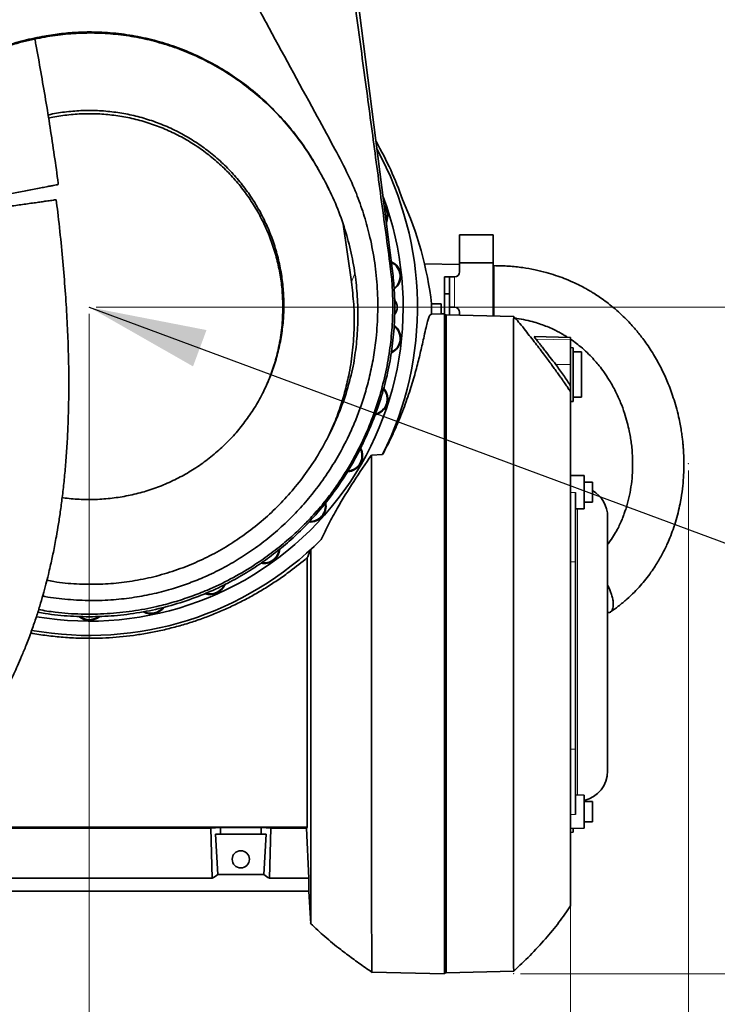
# Model space of a CAD drawing. Header units: millimetres. Extents: x 0 to 11920, y 0 to 8400.
# Tile 18 of 64: x 2508 to 2923, y 5174 to 5759. Entities that reach past the tile are written whole.
import ezdxf

# ---------------------------------------------------------------- set-up
doc = ezdxf.new("R2010")
doc.units = ezdxf.units.MM
doc.header["$LTSCALE"] = 20
doc.header["$PDSIZE"] = -1
doc.styles.add('SLDTEXTSTYLE0', font='TXT', dxfattribs={"width": 0.605})
doc.dimstyles.new('SLDDIMSTYLE0', dxfattribs={"dimtxt": 70, "dimasz": 70, "dimexe": 0, "dimexo": 0.0625, "dimgap": 17.5, "dimtad": 1, "dimdec": 1, "dimrnd": 1e-09, "dimzin": 12, "dimdsep": 46, "dimtxsty": 'SLDTEXTSTYLE0', "dimsah": 1, "dimcen": 0.09, "dimadec": 0, "dimazin": 3, "dimtfac": 1, "dimtofl": 0, "dimtmove": 0, "dimatfit": 3, "dimfxl": 1, "dimfrac": 2, "dimtolj": 1, "dimtzin": 12, "dimarcsym": 0})
doc.dimstyles.new('SLDDIMSTYLE1', dxfattribs={"dimtxt": 0.18, "dimasz": 70, "dimexe": 0, "dimexo": 0.0625, "dimgap": 0, "dimtad": 0, "dimtih": 1, "dimtoh": 1, "dimdec": 0, "dimrnd": 1e-09, "dimzin": 0, "dimdsep": 46, "dimtxsty": 'Standard', "dimsah": 1, "dimcen": 0.09, "dimadec": 0, "dimazin": 0, "dimtfac": 70, "dimtdec": 0, "dimtofl": 0, "dimtmove": 0, "dimatfit": 3, "dimfxl": 1, "dimfrac": 2, "dimtolj": 1, "dimtzin": 0, "dimarcsym": 0})

# ---------------------------------------------------------------- blocks, each defined once
blk = doc.blocks.new('_D_3')
at = {"color": 7, "linetype": 'Continuous', "lineweight": 0}
for p, q in [((2549.54, 5583.88), (2549.54, 4969.36)), ((1337.04, 5416.71), (1337.04, 4969.36)), ((2549.54, 4999.36), (1337.04, 4999.36))]:
    blk.add_line(p, q, dxfattribs=at)
at = {"color": 7, "linetype": 'Continuous', "lineweight": 18}
for points in [[(1337.04, 4999.36), (1407.04, 4989.36), (1407.04, 5009.36)], [(2549.54, 4999.36), (2479.54, 5009.36), (2479.54, 4989.36)]]:
    blk.add_solid(points, dxfattribs=at)
at = {"color": 7, "linetype": 'Continuous', "lineweight": 18, "insert": (1796.25, 5089.6), "char_height": 70, "attachment_point": 1, "style": 'SLDTEXTSTYLE0'}
blk.add_mtext('1212,5', dxfattribs=at)
blk = doc.blocks.new('_D_4')
at = {"color": 7, "linetype": 'Continuous', "lineweight": 0}
for p, q in [((2793.1, 6732.88), (3368.2, 6732.88)), ((3338.2, 5587.88), (3338.2, 6732.88)), ((2553.54, 5587.88), (3368.2, 5587.88))]:
    blk.add_line(p, q, dxfattribs=at)
at = {"color": 7, "linetype": 'Continuous', "lineweight": 18}
for points in [[(3338.2, 6732.88), (3328.2, 6662.88), (3348.2, 6662.88)], [(3338.2, 5587.88), (3348.2, 5657.88), (3328.2, 5657.88)]]:
    blk.add_solid(points, dxfattribs=at)
at = {"color": 7, "linetype": 'Continuous', "lineweight": 18, "insert": (3247.97, 6053.44), "char_height": 70, "attachment_point": 1, "rotation": 90, "style": 'SLDTEXTSTYLE0'}
blk.add_mtext('1145', dxfattribs=at)
blk = doc.blocks.new('_D_9')
at = {"color": 7, "linetype": 'Continuous', "lineweight": 0}
for p, q in [((1117.04, 5284.88), (1117.04, 4839.81)), ((2835.54, 5251.91), (2835.54, 4839.81)), ((2835.54, 4869.81), (1117.04, 4869.81))]:
    blk.add_line(p, q, dxfattribs=at)
at = {"color": 7, "linetype": 'Continuous', "lineweight": 18}
for points in [[(1117.04, 4869.81), (1187.04, 4859.81), (1187.04, 4879.81)], [(2835.54, 4869.81), (2765.54, 4879.81), (2765.54, 4859.81)]]:
    blk.add_solid(points, dxfattribs=at)
at = {"color": 7, "linetype": 'Continuous', "lineweight": 18, "insert": (1829.25, 4960.05), "char_height": 70, "attachment_point": 1, "style": 'SLDTEXTSTYLE0'}
blk.add_mtext('1718,5', dxfattribs=at)
blk = doc.blocks.new('_D_10')
at = {"color": 7, "linetype": 'Continuous', "lineweight": 0}
for p, q in [((2905.54, 5490.91), (2905.54, 4712.82)), ((1118.04, 5283.88), (1118.04, 4712.82)), ((2905.54, 4742.82), (1118.04, 4742.82))]:
    blk.add_line(p, q, dxfattribs=at)
at = {"color": 7, "linetype": 'Continuous', "lineweight": 18}
for centre, start, end in [((1972.18, 4796.53), 153.43495, 206.56505), ((2051.41, 4796.53), 333.43495, 26.56505)]:
    blk.add_arc(centre, 120.11, start, end, dxfattribs=at)
for points in [[(1118.04, 4742.82), (1188.04, 4732.82), (1188.04, 4752.82)], [(2905.54, 4742.82), (2835.54, 4752.82), (2835.54, 4732.82)]]:
    blk.add_solid(points, dxfattribs=at)
at = {"color": 7, "linetype": 'Continuous', "lineweight": 18, "insert": (1864.75, 4833.05), "char_height": 70, "attachment_point": 1, "style": 'SLDTEXTSTYLE0'}
blk.add_mtext('1787,5', dxfattribs=at)
blk = doc.blocks.new('_D_11')
at = {"color": 7, "linetype": 'Continuous', "lineweight": 0}
for p, q in [((3258.88, 7562.88), (3957.47, 7562.88)), ((3927.47, 7562.88), (3927.47, 5191.88)), ((2805.72, 5191.88), (3957.47, 5191.88))]:
    blk.add_line(p, q, dxfattribs=at)
at = {"color": 7, "linetype": 'Continuous', "lineweight": 18}
for points in [[(3927.47, 7562.88), (3917.47, 7492.88), (3937.47, 7492.88)], [(3927.47, 5191.88), (3937.47, 5261.88), (3917.47, 5261.88)]]:
    blk.add_solid(points, dxfattribs=at)
at = {"color": 7, "linetype": 'Continuous', "lineweight": 18, "insert": (3837.23, 6270.44), "char_height": 70, "attachment_point": 1, "rotation": 90, "style": 'SLDTEXTSTYLE0'}
blk.add_mtext('2371', dxfattribs=at)

msp = doc.modelspace()

# ---------------------------------------------------------------- linework, layer by layer
at = {"color": 7, "linetype": 'Continuous', "lineweight": 35}
for p, q in [((2630.87, 6384.06), (2729.58, 5610.87)), ((2520.14, 5748.43), (2520.06, 5747.85)), ((2685.54, 5669.96), (2685.92, 5669.16)), ((2705.27, 5602.97), (2700.29, 5637.25)), ((2789.55, 5630.88), (2769.55, 5630.88)), ((2769.55, 5614.21), (2769.55, 5630.88)), ((2789.55, 5614.21), (2789.55, 5630.88)), ((2730.44, 5613.97), (2729.79, 5613.98)), ((2769.55, 5613.27), (2748.62, 5613.75)), ((2769.55, 5614.21), (2769.55, 5608.88)), ((2789.55, 5614.21), (2769.55, 5614.21)), ((2789.55, 5607.88), (2789.55, 5614.21)), ((2789.89, 5612.61), (2789.55, 5612.63)), ((2763.55, 5605.88), (2760.55, 5605.88)), ((2760.55, 5595.88), (2760.55, 5605.88)), ((2763.55, 5595.88), (2763.55, 5605.88)), ((2766.55, 5605.88), (2763.55, 5605.88)), ((2789.55, 5585.88), (2789.55, 5607.88)), ((2763.55, 5595.88), (2760.55, 5595.88)), ((2760.55, 5583.34), (2760.55, 5595.88)), ((2763.55, 5583.35), (2763.55, 5595.88)), ((2752.89, 5589.88), (2758.54, 5589.88)), ((2758.54, 5589.88), (2758.54, 5583.97)), ((2763.55, 5587.88), (2766.55, 5587.88)), ((2752.86, 5583.83), (2758.54, 5583.97)), ((2758.54, 5583.97), (2760.54, 5584.03)), ((2760.54, 5191.74), (2760.54, 5584.03)), ((2761.54, 5583.41), (2760.54, 5583.34)), ((2801.72, 5582.35), (2761.54, 5583.41)), ((2761.54, 5192.36), (2761.54, 5583.41)), ((2769.55, 5583.2), (2769.55, 5584.88)), ((2789.55, 5585.88), (2789.55, 5582.67)), ((2835.54, 5569.88), (2813.9, 5570.45)), ((2835.54, 5569.88), (2835.54, 5568.48)), ((2835.54, 5568.48), (2835.54, 5553.84)), ((2837.04, 5563.84), (2835.54, 5563.88)), ((2837.04, 5531.92), (2837.04, 5563.84)), ((2842.04, 5561.38), (2837.04, 5561.38)), ((2842.04, 5534.38), (2842.04, 5561.38)), ((2835.54, 5553.84), (2835.54, 5541.09)), ((2837.04, 5534.38), (2842.04, 5534.38)), ((2835.54, 5531.88), (2837.04, 5531.92)), ((2711.78, 5506.43), (2713.31, 5509.63)), ((2717.27, 5500.08), (2723.81, 5500.38)), ((2843.54, 5487.85), (2835.54, 5487.99)), ((2843.54, 5487.85), (2843.54, 5482.16)), ((2848.54, 5483.99), (2843.54, 5483.99)), ((2843.54, 5482.16), (2843.54, 5468.13)), ((2848.54, 5483.99), (2848.54, 5471.99)), ((2838.54, 5477.85), (2838.54, 5436.55)), ((2687.83, 5470.32), (2687.82, 5470.32)), ((2843.54, 5471.99), (2848.54, 5471.99)), ((2838.54, 5468.04), (2843.54, 5468.13)), ((2857.54, 5312.36), (2857.54, 5463.41)), ((2687.34, 5449.9), (2681.07, 5443.72)), ((2679.04, 5279.06), (2679.04, 5439.11)), ((2838.54, 5436.55), (2838.54, 5325.4)), ((2838.54, 5325.4), (2838.54, 5286.6)), ((2843.54, 5298.05), (2838.54, 5298.14)), ((2843.54, 5298.05), (2843.54, 5292.36)), ((2848.54, 5294.19), (2843.54, 5294.19)), ((2843.54, 5292.36), (2843.54, 5278.33)), ((2848.54, 5294.19), (2848.54, 5282.19)), ((2441.79, 5279.06), (2679.04, 5279.06)), ((2467.44, 5278.44), (2621.65, 5278.44)), ((2627.41, 5278.79), (2621.65, 5278.44)), ((2621.65, 5278.44), (2622.55, 5248.59)), ((2627.41, 5278.79), (2651.67, 5278.79)), ((2627.41, 5278.79), (2627.53, 5274.88)), ((2651.56, 5274.88), (2651.67, 5278.79)), ((2651.67, 5278.79), (2657.44, 5278.44)), ((2657.44, 5278.44), (2656.53, 5248.59)), ((2678.64, 5278.44), (2657.44, 5278.44)), ((2679.04, 5279.06), (2678.64, 5278.44)), ((2678.64, 5278.44), (2680.07, 5248.59)), ((2835.54, 5278.19), (2843.54, 5278.33)), ((2837.04, 5275.92), (2837.04, 5278.21)), ((2843.54, 5282.19), (2848.54, 5282.19)), ((2624.43, 5274.88), (2627.53, 5274.88)), ((2625.89, 5250.77), (2624.43, 5274.88)), ((2627.53, 5274.88), (2651.56, 5274.88)), ((2654.65, 5274.88), (2651.56, 5274.88)), ((2653.19, 5250.77), (2654.65, 5274.88)), ((2835.54, 5275.88), (2837.04, 5275.92)), ((2622.55, 5248.59), (2466.53, 5248.59)), ((2653.19, 5250.77), (2625.89, 5250.77)), ((2656.53, 5248.59), (2680.07, 5248.59)), ((2680.07, 5240.88), (2680.07, 5248.59)), ((2680.07, 5240.88), (2430.54, 5240.88)), ((2680.07, 5240.88), (2681.07, 5221.63)), ((2680.89, 5222.1), (2681.06, 5221.95)), ((2716.43, 5193.55), (2717.66, 5192.69)), ((2760.54, 5191.74), (2717.4, 5192.87)), ((2717.4, 5192.87), (2717.4, 5192.87)), ((2760.54, 5192.42), (2761.54, 5192.36)), ((2761.54, 5192.36), (2801.72, 5193.41))]:
    msp.add_line(p, q, dxfattribs=at)
at = {"color": 8, "linetype": 'Continuous', "lineweight": 18}
for p, q in [((2728.17, 5613.99), (2729.58, 5610.87)), ((2707.26, 5607.95), (2705.27, 5602.97)), ((2766.55, 5587.88), (2766.55, 5605.88)), ((2835.54, 5568.48), (2814.93, 5569)), ((2835.54, 5553.84), (2826.7, 5553.9)), ((2838.54, 5477.85), (2835.54, 5477.85)), ((2839.54, 5468.06), (2839.54, 5427.41)), ((2838.54, 5436.55), (2835.54, 5436.57)), ((2839.54, 5427.41), (2839.54, 5298.12)), ((2838.54, 5325.4), (2835.54, 5325.36)), ((2838.54, 5286.6), (2835.54, 5286.59))]:
    msp.add_line(p, q, dxfattribs=at)
at = {"color": 7, "linetype": 'Continuous', "lineweight": 35}
msp.add_circle((2639.54, 5259.88), 5.1, dxfattribs=at)
for centre, radius, start, end in [((2549.54, 5587.88), 196.78, 18.97971, 30.00458), ((2549.54, 5587.88), 195, 333.3386, 28.72031), ((2549.54, 5587.88), 186.5, 260.29756, 20.57249), ((2717.41, 5642.42), 9.5, 335.57821, 38.97249), ((2717.41, 5642.42), 9.14, 339.5064, 35.0443), ((2725.08, 5606.33), 9.5, 307.03954, 65.20783), ((2725.08, 5606.33), 9.13, 308.70825, 63.76197), ((2766.55, 5608.88), 3, 270, 0), ((2726.04, 5587.88), 6.5, 318.53472, 0), ((2726.04, 5587.88), 6.5, 0, 40.49631), ((2549.54, 5587.88), 203.36, 358.85719, 0.5635), ((2766.55, 5584.88), 3, 0, 90), ((2725.08, 5569.43), 9.5, 294.77251, 53.98763), ((2725.08, 5569.43), 9.14, 296.21507, 51.97609), ((2717.41, 5533.34), 9.5, 282.15149, 42.26541), ((2717.41, 5533.34), 9.14, 283.63358, 40.36221), ((2702.4, 5499.63), 9.5, 273.32534, 29.00924), ((2702.4, 5499.63), 9.14, 275.09876, 27.17534), ((2839.54, 5463.41), 18, 0, 60), ((2680.71, 5469.78), 9.5, 265.69364, 11.89234), ((2680.71, 5469.78), 9.14, 267.65594, 10.0603), ((2549.54, 5587.88), 195, 259.89182, 314.96151), ((2653.29, 5445.09), 9.5, 258.30824, 354.48843), ((2653.29, 5445.09), 9.14, 260.57789, 352.90096), ((2621.33, 5426.64), 9.5, 250.22448, 338.54086), ((2621.33, 5426.64), 9.14, 252.68709, 335.90326), ((2586.24, 5415.24), 9.5, 241.89352, 324.25837), ((2586.24, 5415.24), 9.14, 245.17252, 320.74187), ((2549.54, 5411.38), 9.5, 229.73824, 310.84174), ((2549.54, 5411.38), 9.14, 232.68107, 306.22974), ((2839.54, 5312.36), 18, 282.83959, 0)]:
    msp.add_arc(centre, radius, start, end, dxfattribs=at)
for centre, major_axis, ratio, start_param, end_param in [((2549.54, 5566.04), (0, 205.89), 0.994357, 4.828447, 5.142456), ((2587, 5387.88), (-13.29, 146.8), 0.574205, 3.414992, 3.45851), ((2692.09, 5387.88), (13.29, 146.8), 0.574205, 2.824675, 2.868193)]:
    msp.add_ellipse(centre, major_axis=major_axis, ratio=ratio, start_param=start_param, end_param=end_param, dxfattribs=at)
for points, knots in [([(2626.56, 6393.58), (2631.32, 6356.58), (2640.84, 6282.56), (2655.37, 6169.45), (2669.92, 6056.26), (2680.7, 5972.6), (2687.35, 5920.75), (2690.19, 5898.53), (2693.05, 5876.28), (2695.94, 5853.99), (2698.88, 5831.57), (2701.88, 5809.07), (2704.91, 5786.49), (2707.95, 5763.93), (2711, 5741.39), (2713.98, 5719.36), (2716.87, 5697.83), (2719.68, 5676.81), (2722.49, 5655.81), (2725.32, 5634.83), (2727.22, 5620.93), (2728.17, 5613.99)], [0, 0, 0, 0, 0.142457, 0.284915, 0.435653, 0.578314, 0.60687, 0.635446, 0.664008, 0.692539, 0.721057, 0.749952, 0.778853, 0.807771, 0.836697, 0.865612, 0.892494, 0.919393, 0.946284, 0.973147, 1, 1, 1, 1]), ([(2625.89, 5810.41), (2628.23, 5805.93), (2632.91, 5796.98), (2642.68, 5779.29), (2659.35, 5748.12), (2677.56, 5714.82), (2693.62, 5685.31), (2702.16, 5669.33), (2708.22, 5655.93), (2712.6, 5643.47), (2716.25, 5630.41), (2719.04, 5616.24), (2720.75, 5600.91), (2721.14, 5585.28), (2720.26, 5570.96), (2718.49, 5558.14), (2716.28, 5547.22), (2713.49, 5536.81), (2710.34, 5527.29), (2706.8, 5518.29), (2702.44, 5508.7), (2696.97, 5498.46), (2690.19, 5487.72), (2682.93, 5477.85), (2675.18, 5468.72), (2666.93, 5460.26), (2658.02, 5452.29), (2648.58, 5444.98), (2638.75, 5438.43), (2628.68, 5432.67), (2618.73, 5427.87), (2609.02, 5423.93), (2598.94, 5420.52), (2588.05, 5417.63), (2576.17, 5415.37), (2563.6, 5413.93), (2550.34, 5413.44), (2536.7, 5414.17), (2527.15, 5415.16), (2522.27, 5416.23), (2521.84, 5416.32)], [0, 0, 0, 0, 0.028015, 0.056037, 0.112076, 0.224162, 0.266596, 0.298459, 0.324657, 0.348185, 0.371712, 0.399891, 0.428261, 0.457245, 0.486441, 0.507652, 0.528863, 0.548006, 0.567149, 0.584219, 0.601288, 0.625137, 0.648064, 0.670991, 0.692322, 0.713652, 0.735638, 0.757625, 0.778848, 0.800071, 0.820853, 0.839016, 0.857179, 0.878783, 0.900387, 0.923031, 0.947709, 0.972658, 0.997607, 1, 1, 1, 1]), ([(2520.06, 5747.85), (2520.53, 5747.94), (2525.11, 5748.86), (2533.88, 5750.16), (2546.42, 5750.98), (2558.98, 5750.76), (2571.45, 5749.51), (2583.74, 5747.2), (2595.8, 5743.9), (2607.54, 5739.64), (2618.94, 5734.42), (2629.94, 5728.23), (2640.47, 5721.14), (2650.39, 5713.24), (2659.97, 5704.27), (2669.07, 5694.19), (2677.54, 5683.01), (2682.93, 5674.49), (2685.57, 5669.79), (2685.92, 5669.16)], [0, 0, 0, 0, 0.007338, 0.070615, 0.134121, 0.197631, 0.260911, 0.324129, 0.387564, 0.451007, 0.514236, 0.578834, 0.643642, 0.70846, 0.773072, 0.844937, 0.916936, 0.988808, 1, 1, 1, 1]), ([(2685.54, 5669.96), (2685.38, 5670.25), (2683.01, 5674.5), (2678.03, 5682.52), (2669.87, 5693.5), (2660.82, 5703.78), (2650.92, 5713.26), (2640.2, 5721.85), (2628.73, 5729.5), (2616.61, 5736.13), (2604.14, 5741.58), (2591.39, 5745.81), (2578.49, 5748.88), (2565.35, 5750.84), (2553.11, 5751.57), (2541.86, 5751.34), (2531.67, 5750.43), (2524.44, 5749.29), (2520.62, 5748.52), (2520.14, 5748.43)], [0, 0, 0, 0, 0.005114, 0.075271, 0.145672, 0.216062, 0.286204, 0.356501, 0.427071, 0.497627, 0.567903, 0.635093, 0.702546, 0.769991, 0.837168, 0.888972, 0.940838, 0.992642, 1, 1, 1, 1]), ([(2520.14, 5748.43), (2520.04, 5748.41), (2515.82, 5747.63), (2507.53, 5745.71), (2495.52, 5741.86), (2483.87, 5737.03), (2472.68, 5731.27), (2462.03, 5724.59), (2451.97, 5717.07), (2442.54, 5708.78), (2433.75, 5699.71), (2425.67, 5689.87), (2418.35, 5679.34), (2411.89, 5668.28), (2406.1, 5656.3), (2401.16, 5643.41), (2397.22, 5629.67), (2395.23, 5619.61), (2394.46, 5614.19), (2394.35, 5613.47)], [0, 0, 0, 0, 0.00158, 0.064973, 0.128598, 0.192228, 0.255628, 0.318948, 0.382484, 0.446029, 0.509362, 0.574356, 0.639561, 0.704775, 0.769783, 0.842739, 0.915833, 0.988795, 1, 1, 1, 1]), ([(2411.61, 5667.31), (2413.82, 5671.25), (2418.28, 5679.2), (2426.34, 5690.5), (2435.45, 5701.28), (2445.36, 5711.04), (2455.85, 5719.7), (2466.86, 5727.31), (2478.66, 5734.01), (2491.3, 5739.76), (2502.39, 5743.62), (2511.6, 5746.1), (2516.75, 5747.23), (2519.58, 5747.76), (2520.06, 5747.85)], [0, 0, 0, 0, 0.0975558, 0.1968559, 0.2985059, 0.4009989, 0.4952648, 0.5902396, 0.6875078, 0.7855902, 0.8871325, 0.9383354, 0.9896599, 1, 1, 1, 1]), ([(2531.07, 5660.83), (2531.05, 5661.06), (2530.42, 5666.82), (2528.72, 5678.09), (2526.28, 5694.66), (2523.59, 5711.18), (2520.75, 5727.63), (2518.62, 5739.64), (2517.38, 5746.18), (2517.17, 5747.26)], [0, 0, 0, 0, 0.008179, 0.200897, 0.392992, 0.584204, 0.774231, 0.962777, 1, 1, 1, 1]), ([(2533.41, 5474.84), (2533.98, 5474.74), (2537.72, 5474.09), (2544.77, 5473.65), (2554.54, 5473.6), (2564.28, 5474.46), (2573.88, 5476.11), (2583.26, 5478.54), (2592.49, 5481.77), (2601.41, 5485.78), (2609.93, 5490.52), (2617.98, 5495.92), (2625.62, 5502.03), (2632.71, 5508.76), (2639.18, 5516.06), (2645, 5523.83), (2650.2, 5532.15), (2654.66, 5540.85), (2658.37, 5549.89), (2661.28, 5559.16), (2663.43, 5568.75), (2664.76, 5578.46), (2665.25, 5588.21), (2664.93, 5597.9), (2663.78, 5607.63), (2661.82, 5617.22), (2659.06, 5626.57), (2655.56, 5635.61), (2651.26, 5644.4), (2646.23, 5652.79), (2640.54, 5660.7), (2634.25, 5668.07), (2627.3, 5674.94), (2619.78, 5681.19), (2611.79, 5686.77), (2603.42, 5691.64), (2594.58, 5695.83), (2585.42, 5699.25), (2576.03, 5701.87), (2566.51, 5703.7), (2556.78, 5704.72), (2546.99, 5704.94), (2537.27, 5704.25), (2529.95, 5703.3), (2525.93, 5702.31), (2525.03, 5702.09)], [0, 0, 0, 0, 0.004315, 0.028179, 0.052318, 0.076855, 0.100722, 0.12459, 0.14873, 0.173267, 0.197151, 0.221036, 0.245193, 0.269745, 0.293553, 0.317528, 0.34176, 0.366343, 0.390083, 0.41425, 0.438418, 0.463025, 0.486926, 0.510828, 0.535008, 0.559584, 0.583462, 0.607339, 0.631495, 0.656047, 0.679913, 0.703779, 0.727921, 0.75246, 0.776328, 0.800196, 0.824337, 0.848875, 0.872757, 0.89664, 0.920795, 0.945346, 0.969255, 0.993164, 1, 1, 1, 1]), ([(2664.54, 5587.88), (2664.47, 5591.08), (2664.31, 5597.49), (2663.05, 5607.07), (2661.04, 5616.62), (2658.21, 5625.94), (2654.61, 5634.96), (2650.29, 5643.6), (2645.21, 5651.94), (2639.45, 5659.8), (2633.08, 5667.12), (2626.15, 5673.83), (2618.6, 5680.01), (2610.58, 5685.5), (2602.14, 5690.29), (2593.39, 5694.34), (2584.24, 5697.67), (2574.85, 5700.19), (2565.31, 5701.92), (2555.72, 5702.85), (2545.98, 5702.98), (2536.3, 5702.2), (2529.38, 5701.26), (2525.81, 5700.36), (2525.33, 5700.24)], [0, 0, 0, 0, 0.046737, 0.093804, 0.141203, 0.189407, 0.236142, 0.283211, 0.330657, 0.378882, 0.425568, 0.472587, 0.519944, 0.568105, 0.614756, 0.661732, 0.709047, 0.757168, 0.803807, 0.850768, 0.898065, 0.946169, 0.992821, 1, 1, 1, 1]), ([(2706.37, 5552.91), (2707.05, 5557.25), (2708.43, 5565.92), (2709.22, 5579.17), (2709.04, 5592.53), (2707.77, 5606.25), (2705.33, 5620.13), (2701.62, 5634.19), (2696.65, 5648.01), (2691.2, 5659.99), (2687.15, 5667.12), (2685.54, 5669.96)], [0, 0, 0, 0, 0.1081881, 0.2163779, 0.3271641, 0.4379513, 0.5566011, 0.6752506, 0.7973322, 0.9194117, 1, 1, 1, 1]), ([(2685.92, 5669.16), (2686.3, 5668.52), (2688.52, 5664.73), (2690.46, 5660.79), (2692.06, 5657.5)], [0, 0, 0, 0, 0.1678837, 1, 1, 1, 1]), ([(2531.07, 5660.83), (2531.03, 5660.82), (2530.95, 5660.8), (2529.88, 5660.59), (2528.11, 5660.25), (2525.6, 5659.76), (2522.5, 5659.16), (2518.85, 5658.45), (2514.92, 5657.69), (2510.72, 5656.87), (2506.57, 5656.06), (2502.44, 5655.26), (2498.58, 5654.51), (2494.95, 5653.8), (2491.68, 5653.17), (2488.76, 5652.6), (2486.28, 5652.12), (2484.28, 5651.73), (2482.84, 5651.45), (2482.01, 5651.29), (2481.99, 5651.29), (2481.98, 5651.28)], [0, 0, 0, 0, 0.054199, 0.111591, 0.170632, 0.228295, 0.287741, 0.34357, 0.401218, 0.453879, 0.508263, 0.557877, 0.609027, 0.657067, 0.706467, 0.755084, 0.804983, 0.856067, 0.908465, 0.962879, 1, 1, 1, 1]), ([(2351.19, 5222.08), (2352.01, 5222.16), (2354.11, 5222.39), (2357.31, 5223.02), (2360.61, 5223.81), (2363.5, 5224.64), (2367.03, 5225.79), (2371.23, 5227.37), (2376.53, 5229.68), (2382.36, 5232.57), (2388.54, 5236.01), (2394.15, 5239.45), (2398.91, 5242.57), (2402.67, 5245.18), (2405.82, 5247.44), (2408.58, 5249.49), (2411.4, 5251.65), (2414.7, 5254.25), (2418.29, 5257.18), (2422.13, 5260.43), (2426.13, 5263.95), (2430.37, 5267.82), (2434.68, 5271.91), (2438.93, 5276.1), (2443.84, 5281.13), (2449.35, 5287.05), (2455.4, 5293.91), (2461.78, 5301.55), (2468.51, 5310.12), (2475.64, 5319.89), (2482.63, 5330.22), (2488.05, 5338.93), (2491.93, 5345.56), (2494.22, 5349.61), (2496.22, 5353.27), (2497.88, 5356.38), (2499.22, 5358.95), (2500.36, 5361.2), (2501.55, 5363.58), (2503.01, 5366.57), (2504.83, 5370.4), (2506.98, 5375.11), (2509.42, 5380.74), (2512.18, 5387.5), (2515.03, 5395), (2517.73, 5402.78), (2520.05, 5410.1), (2522.04, 5416.89), (2523.72, 5423.13), (2525.13, 5428.71), (2526.29, 5433.64), (2527.27, 5438.08), (2528.18, 5442.41), (2529.07, 5446.94), (2530.11, 5452.54), (2531.26, 5459.33), (2532.47, 5467.45), (2533.62, 5476.24), (2534.67, 5485.71), (2535.59, 5495.92), (2536.36, 5506.95), (2536.95, 5518.9), (2537.31, 5531.77), (2537.39, 5545.55), (2537.16, 5560.18), (2536.58, 5575.62), (2535.66, 5591.82), (2534.39, 5608.76), (2532.75, 5626.39), (2531.23, 5640.79), (2530.16, 5649.32), (2529.85, 5651.76)], [0, 0, 0, 0, 0.007112, 0.018275, 0.027849, 0.036271, 0.044532, 0.060325, 0.076279, 0.096605, 0.118145, 0.138779, 0.153581, 0.166906, 0.177651, 0.186095, 0.195635, 0.20712, 0.220579, 0.233289, 0.24739, 0.262702, 0.277993, 0.293014, 0.307749, 0.33029, 0.352036, 0.372949, 0.399646, 0.42601, 0.452526, 0.479104, 0.489171, 0.498614, 0.506728, 0.513539, 0.519066, 0.523329, 0.527895, 0.534136, 0.542025, 0.551527, 0.562602, 0.575197, 0.590338, 0.604362, 0.617152, 0.628766, 0.639252, 0.648647, 0.656534, 0.663498, 0.670299, 0.677563, 0.685286, 0.697053, 0.70976, 0.723422, 0.738056, 0.753685, 0.770578, 0.788914, 0.808703, 0.829954, 0.852669, 0.876859, 0.902536, 0.929679, 0.958219, 0.988031, 1, 1, 1, 1]), ([(2529.8, 5651.76), (2529.8, 5651.76), (2529.83, 5651.76), (2528.99, 5651.64), (2527.56, 5651.44), (2525.79, 5651.19), (2524.51, 5651.01), (2523.87, 5650.92)], [0, 0, 0, 0, 0.156491, 0.403466, 0.657709, 0.827622, 1, 1, 1, 1]), ([(2523.87, 5650.92), (2522.94, 5650.79), (2521.07, 5650.52), (2517.65, 5650.04), (2513.86, 5649.51), (2509.87, 5648.94), (2505.74, 5648.36), (2501.72, 5647.79), (2497.8, 5647.24), (2494.14, 5646.72), (2490.75, 5646.24), (2487.73, 5645.82), (2485.12, 5645.45), (2483, 5645.15), (2481.47, 5644.93), (2480.57, 5644.8), (2480.53, 5644.8), (2480.51, 5644.8)], [0, 0, 0, 0, 0.067772, 0.137448, 0.205245, 0.275162, 0.340368, 0.407572, 0.471066, 0.53638, 0.600368, 0.666083, 0.732529, 0.800713, 0.870783, 0.942698, 1, 1, 1, 1]), ([(2728.17, 5613.99), (2728.45, 5611.73), (2729.16, 5606.06), (2729.78, 5596.88), (2729.96, 5585.3), (2729.33, 5572.47), (2727.57, 5558.28), (2724.68, 5544.02), (2720.59, 5529.71), (2715.32, 5515.63), (2709.68, 5503.63), (2704.17, 5493.68), (2699.17, 5485.63), (2693.75, 5477.8), (2689.81, 5472.82), (2687.83, 5470.32)], [0, 0, 0, 0, 0.044639, 0.112074, 0.179509, 0.270992, 0.362986, 0.458848, 0.555299, 0.653608, 0.752562, 0.814177, 0.875793, 0.937733, 1, 1, 1, 1]), ([(2729.58, 5610.87), (2730, 5607.05), (2730.83, 5599.41), (2731.18, 5586.97), (2730.67, 5573.63), (2728.99, 5559.46), (2726.21, 5545.47), (2722.34, 5531.74), (2717.41, 5518.39), (2711.48, 5505.49), (2704.56, 5493.14), (2696.75, 5481.32), (2690.8, 5473.99), (2687.83, 5470.32)], [0, 0, 0, 0, 0.076424, 0.152852, 0.247388, 0.341917, 0.436428, 0.530915, 0.625369, 0.719096, 0.81278, 0.906416, 1, 1, 1, 1]), ([(2789.89, 5610.27), (2789.89, 5610.6), (2789.89, 5611.43), (2789.89, 5612.24), (2789.89, 5612.67), (2789.89, 5612.58), (2789.89, 5612.56)], [0, 0, 0, 0, 0.231094, 0.577949, 0.926187, 1, 1, 1, 1]), ([(2859.31, 5406.94), (2860.86, 5408.01), (2864.28, 5410.39), (2868.96, 5414.34), (2873.35, 5418.5), (2877.04, 5422.46), (2880.33, 5426.39), (2883.18, 5430.18), (2885.67, 5433.85), (2887.73, 5437.17), (2889.57, 5440.41), (2891.26, 5443.63), (2892.94, 5447.16), (2894.69, 5451.21), (2896.55, 5456.11), (2898.29, 5461.54), (2899.75, 5467.1), (2901.04, 5473.23), (2902.04, 5479.74), (2902.66, 5486.49), (2902.9, 5492.44), (2902.87, 5497.58), (2902.71, 5501.42), (2902.52, 5504.17), (2902.35, 5506.22), (2902.12, 5508.51), (2901.79, 5511.31), (2901.3, 5514.66), (2900.62, 5518.55), (2899.63, 5523.32), (2898.3, 5528.59), (2896.67, 5534.01), (2894.96, 5538.89), (2893.24, 5543.26), (2891.46, 5547.34), (2889.62, 5551.2), (2887.6, 5555.06), (2885.37, 5558.97), (2882.9, 5562.93), (2880.34, 5566.69), (2877.88, 5570.02), (2875.61, 5572.89), (2873.32, 5575.62), (2870.74, 5578.49), (2867.6, 5581.72), (2863.95, 5585.17), (2860.04, 5588.52), (2856.2, 5591.5), (2852.65, 5594.02), (2849.67, 5595.96), (2846.99, 5597.58), (2844.28, 5599.14), (2840.85, 5600.96), (2836.59, 5603), (2831.79, 5605.02), (2826.49, 5606.93), (2820.75, 5608.68), (2814.21, 5610.25), (2806.83, 5611.53), (2798.62, 5612.43), (2792.87, 5612.55), (2789.89, 5612.61)], [0, 0, 0, 0, 0.018049, 0.039989, 0.060108, 0.078413, 0.094886, 0.112862, 0.127961, 0.141683, 0.154585, 0.168043, 0.181151, 0.197239, 0.216787, 0.239585, 0.261383, 0.281999, 0.31111, 0.337255, 0.360342, 0.380309, 0.397113, 0.405149, 0.412371, 0.421109, 0.432047, 0.445185, 0.460515, 0.478025, 0.501714, 0.523434, 0.543185, 0.560977, 0.576946, 0.593567, 0.60908, 0.625735, 0.643494, 0.660474, 0.675351, 0.688161, 0.699693, 0.713148, 0.728849, 0.746751, 0.764949, 0.781225, 0.795616, 0.808158, 0.816159, 0.826118, 0.838602, 0.853608, 0.871136, 0.887682, 0.906029, 0.926304, 0.948735, 0.973426, 1, 1, 1, 1]), ([(2789.89, 5582.66), (2789.89, 5582.82), (2789.89, 5583.19), (2789.89, 5584.42), (2789.89, 5586.2), (2789.89, 5588.45), (2789.89, 5591.03), (2789.89, 5593.87), (2789.89, 5596.84), (2789.89, 5599.83), (2789.89, 5602.73), (2789.89, 5605.41), (2789.89, 5608.09), (2789.89, 5609.48), (2789.89, 5610.27)], [0, 0, 0, 0, 0.059349, 0.142121, 0.22522, 0.308258, 0.391088, 0.474298, 0.557038, 0.640222, 0.723148, 0.806107, 0.889273, 1, 1, 1, 1]), ([(2705.27, 5602.97), (2705.8, 5598.53), (2706.87, 5589.64), (2707.08, 5576.07), (2706.2, 5562.38), (2704.29, 5549.8), (2701.69, 5538.47), (2698.61, 5528.24), (2695.23, 5519.02), (2692.55, 5513.31), (2691.44, 5510.93)], [0, 0, 0, 0, 0.141783, 0.2845504, 0.4304255, 0.5773761, 0.688312, 0.7997209, 0.9164554, 1, 1, 1, 1]), ([(2653.47, 5538.83), (2654.46, 5540.94), (2656.81, 5545.99), (2659.68, 5554.39), (2662.32, 5564.58), (2664.17, 5575.79), (2664.42, 5583.84), (2664.54, 5587.88)], [0, 0, 0, 0, 0.138158, 0.329493, 0.524088, 0.760737, 1, 1, 1, 1]), ([(2752.86, 5583.83), (2752.62, 5583.73), (2752.13, 5583.52), (2751.37, 5581.97), (2750.56, 5579.49), (2749.63, 5575.83), (2748.62, 5571.31), (2747.53, 5566.39), (2746.49, 5561.84), (2745.41, 5557.34), (2744.24, 5552.73), (2742.92, 5547.87), (2741.43, 5542.79), (2739.75, 5537.46), (2737.84, 5531.87), (2735.67, 5526), (2733.2, 5519.89), (2730.42, 5513.55), (2727.33, 5507.04), (2724.99, 5502.6), (2723.81, 5500.38)], [0, 0, 0, 0, 0.072613, 0.145589, 0.219698, 0.294195, 0.377575, 0.440861, 0.494072, 0.540988, 0.588013, 0.633854, 0.678838, 0.72393, 0.769164, 0.814518, 0.860621, 0.906916, 0.953356, 1, 1, 1, 1]), ([(2801.72, 5193.44), (2801.71, 5193.48), (2801.71, 5193.56), (2801.7, 5194.52), (2801.69, 5196.35), (2801.67, 5199.38), (2801.66, 5203.07), (2801.66, 5207.14), (2801.65, 5212.27), (2801.63, 5218.67), (2801.63, 5226.04), (2801.62, 5233.65), (2801.61, 5241.19), (2801.6, 5249.81), (2801.6, 5259.6), (2801.59, 5270.29), (2801.58, 5281.1), (2801.58, 5291.6), (2801.58, 5301.49), (2801.57, 5311.36), (2801.57, 5321.48), (2801.57, 5332.64), (2801.57, 5344.03), (2801.56, 5354.8), (2801.56, 5365.31), (2801.56, 5375.5), (2801.56, 5386.21), (2801.56, 5396.97), (2801.56, 5407.91), (2801.57, 5418.98), (2801.57, 5429.43), (2801.57, 5439.88), (2801.57, 5450.29), (2801.57, 5461.3), (2801.58, 5472.07), (2801.58, 5481.83), (2801.58, 5492.2), (2801.59, 5503.06), (2801.59, 5514.01), (2801.6, 5523.6), (2801.61, 5531.87), (2801.61, 5539.44), (2801.62, 5546.31), (2801.63, 5552.57), (2801.64, 5558.19), (2801.64, 5563.2), (2801.65, 5567.55), (2801.66, 5571.79), (2801.67, 5575.68), (2801.68, 5578.81), (2801.7, 5580.93), (2801.71, 5582.03), (2801.71, 5582.45), (2801.72, 5582.35), (2801.72, 5582.34)], [0, 0, 0, 0, 0.017423, 0.032729, 0.057168, 0.081753, 0.101339, 0.121, 0.140112, 0.164551, 0.189136, 0.208722, 0.228383, 0.247495, 0.270925, 0.294482, 0.315082, 0.335768, 0.354877, 0.369982, 0.389128, 0.408343, 0.427617, 0.446962, 0.462268, 0.479728, 0.497189, 0.514863, 0.532538, 0.551066, 0.569657, 0.584762, 0.603908, 0.623123, 0.642397, 0.661742, 0.677048, 0.701487, 0.726072, 0.745658, 0.765318, 0.78443, 0.802868, 0.821201, 0.839595, 0.857184, 0.874827, 0.891821, 0.915251, 0.938808, 0.959408, 0.980095, 0.999203, 1, 1, 1, 1]), ([(2835.54, 5537.57), (2835.09, 5538.25), (2834.17, 5539.61), (2832.66, 5541.83), (2831.06, 5544.14), (2829.38, 5546.55), (2827.62, 5549.04), (2825.76, 5551.63), (2823.8, 5554.32), (2821.62, 5557.27), (2819.22, 5560.48), (2816.59, 5563.95), (2813.81, 5567.57), (2810.87, 5571.35), (2807.77, 5575.28), (2804.7, 5579.17), (2802.7, 5581.23), (2801.74, 5582.23)], [0, 0, 0, 0, 0.030424, 0.060864, 0.092702, 0.127228, 0.165541, 0.208528, 0.256904, 0.31126, 0.381369, 0.460695, 0.549968, 0.64997, 0.761584, 0.885385, 1, 1, 1, 1]), ([(2802.52, 5581.39), (2802.83, 5581.35), (2805.04, 5581.12), (2808.84, 5580.34), (2813.69, 5579.14), (2817.88, 5577.8), (2821.67, 5576.36), (2825.05, 5574.89), (2827.96, 5573.44), (2830.21, 5572.22), (2832, 5571.16), (2833.2, 5570.44), (2833.83, 5570.02), (2833.97, 5569.92)], [0, 0, 0, 0, 0.025635, 0.184668, 0.326193, 0.453122, 0.566733, 0.685605, 0.785187, 0.865064, 0.925227, 0.983653, 1, 1, 1, 1]), ([(2813.9, 5570.4), (2813.9, 5570.39), (2813.9, 5570.36), (2814.33, 5569.79), (2814.78, 5569.2), (2814.93, 5569)], [0, 0, 0, 0, 0.3260236, 0.7777031, 1, 1, 1, 1]), ([(2814.93, 5569), (2815.22, 5568.62), (2815.82, 5567.85), (2817.15, 5566.16), (2818.72, 5564.17), (2820.79, 5561.54), (2823.46, 5558.13), (2825.61, 5555.32), (2826.7, 5553.9)], [0, 0, 0, 0, 0.138334, 0.281421, 0.419522, 0.560532, 0.77659, 1, 1, 1, 1]), ([(2835.54, 5568.87), (2835.85, 5568.66), (2837.34, 5567.68), (2839.99, 5565.65), (2843.59, 5562.65), (2847.03, 5559.34), (2850.03, 5556.1), (2852.75, 5552.85), (2855.58, 5549.11), (2858.91, 5544.07), (2862.3, 5537.98), (2865.28, 5531.42), (2867.54, 5525.25), (2869.2, 5519.64), (2870.32, 5514.89), (2871.08, 5510.84), (2871.64, 5507.15), (2872.08, 5503.12), (2872.39, 5498.47), (2872.46, 5492.76), (2872.13, 5486.35), (2871.25, 5479.6), (2870.11, 5474.16), (2868.99, 5470.03), (2868.1, 5467.19), (2867.23, 5464.73), (2866.3, 5462.34), (2865.16, 5459.69), (2863.65, 5456.54), (2861.65, 5452.9), (2859.62, 5449.61), (2858.08, 5447.6), (2857.54, 5446.89)], [0, 0, 0, 0, 0.006869, 0.032852, 0.063449, 0.097558, 0.127867, 0.152989, 0.185201, 0.226339, 0.282127, 0.336847, 0.386165, 0.429864, 0.469393, 0.497617, 0.524285, 0.555106, 0.590997, 0.631836, 0.686924, 0.739004, 0.787958, 0.813389, 0.835604, 0.854685, 0.871707, 0.892602, 0.918158, 0.948097, 0.981864, 1, 1, 1, 1]), ([(2524.34, 5425.66), (2525.72, 5425.39), (2531.54, 5424.23), (2542.1, 5423.36), (2555.51, 5423.14), (2568.7, 5424.14), (2581.48, 5426.18), (2594.19, 5429.32), (2606.47, 5433.49), (2618.29, 5438.63), (2629.52, 5444.64), (2640.35, 5451.61), (2650.58, 5459.45), (2660.2, 5468.13), (2669.09, 5477.55), (2677.29, 5487.75), (2684.91, 5498.96), (2691.84, 5511.21), (2697.88, 5524.52), (2702.89, 5538.43), (2705.2, 5548.07), (2706.36, 5552.91)], [0, 0, 0, 0, 0.017174, 0.072395, 0.128728, 0.180473, 0.233172, 0.285872, 0.339561, 0.390586, 0.442495, 0.494404, 0.547213, 0.599359, 0.652365, 0.705373, 0.759251, 0.818304, 0.877801, 0.93867, 1, 1, 1, 1]), ([(2826.7, 5553.9), (2828.25, 5551.81), (2831.35, 5547.64), (2834.15, 5543.27), (2835.54, 5541.09)], [0, 0, 0, 0, 0.499478, 1, 1, 1, 1]), ([(2835.54, 5232.45), (2835.54, 5232.42), (2835.54, 5232.27), (2835.54, 5233.16), (2835.54, 5235.13), (2835.54, 5238.24), (2835.54, 5242.37), (2835.54, 5247.59), (2835.54, 5253.81), (2835.54, 5260.94), (2835.54, 5268.93), (2835.54, 5277.88), (2835.54, 5287.59), (2835.54, 5297.95), (2835.54, 5308.91), (2835.54, 5320.56), (2835.54, 5332.68), (2835.54, 5345.1), (2835.54, 5357.79), (2835.54, 5370.85), (2835.54, 5384), (2835.54, 5397.08), (2835.54, 5410.06), (2835.54, 5423.04), (2835.54, 5435.74), (2835.54, 5448.01), (2835.54, 5459.84), (2835.54, 5471.29), (2835.54, 5482.11), (2835.54, 5492.18), (2835.54, 5501.5), (2835.54, 5510.12), (2835.54, 5517.83), (2835.54, 5524.57), (2835.54, 5530.35), (2835.54, 5535.16), (2835.54, 5538.79), (2835.54, 5540.37), (2835.54, 5541.09)], [0, 0, 0, 0, 0.009243, 0.0379533, 0.0668743, 0.0947799, 0.1228791, 0.1515895, 0.1805115, 0.2084145, 0.2365113, 0.2652189, 0.2941373, 0.3220409, 0.350138, 0.378846, 0.4077653, 0.4356774, 0.4637838, 0.4925016, 0.5214306, 0.5493271, 0.5774167, 0.6061168, 0.6350277, 0.6629457, 0.6910581, 0.7197824, 0.7487185, 0.7766136, 0.8047019, 0.8334006, 0.8623098, 0.8902255, 0.9183354, 0.947057, 0.9759905, 1, 1, 1, 1]), ([(2711.76, 5506.44), (2711.65, 5506.2), (2709.53, 5501.37), (2704.42, 5492.33), (2696.21, 5479.51), (2686.73, 5467.36), (2677, 5456.83), (2667.31, 5447.84), (2657.9, 5440.23), (2647.92, 5433.2), (2637.36, 5426.79), (2625.58, 5420.72), (2612.53, 5415.2), (2598.18, 5410.51), (2583.33, 5407), (2568.3, 5404.79), (2553.21, 5403.83), (2538.22, 5404.22), (2526.75, 5405.21), (2520.38, 5406.49), (2518.96, 5406.77)], [0, 0, 0, 0, 0.003319, 0.068209, 0.133555, 0.199612, 0.266641, 0.318127, 0.369842, 0.422411, 0.475227, 0.528682, 0.592763, 0.657298, 0.722534, 0.788736, 0.852413, 0.916537, 0.981353, 1, 1, 1, 1]), ([(2687.34, 5449.9), (2688.83, 5453.02), (2691.82, 5459.25), (2698.17, 5470.83), (2706.49, 5484.57), (2713.67, 5494.91), (2717.27, 5500.08)], [0, 0, 0, 0, 0.177108, 0.354535, 0.676814, 1, 1, 1, 1]), ([(2717.27, 5500.08), (2717.27, 5496.26), (2717.26, 5488.56), (2717.26, 5476.32), (2717.26, 5463.55), (2717.25, 5450.31), (2717.25, 5436.99), (2717.25, 5424.95), (2717.25, 5414.3), (2717.25, 5404.79), (2717.25, 5395.2), (2717.25, 5384.06), (2717.25, 5372.33), (2717.25, 5360.08), (2717.25, 5347.86), (2717.25, 5334.82), (2717.25, 5321.18), (2717.26, 5308.82), (2717.26, 5297.72), (2717.26, 5288.29), (2717.27, 5279.67), (2717.27, 5271.81), (2717.28, 5263.02), (2717.28, 5254.21), (2717.29, 5245.52), (2717.3, 5237.31), (2717.3, 5229.11), (2717.31, 5221.4), (2717.32, 5214.22), (2717.33, 5207.73), (2717.35, 5202.78), (2717.36, 5199.36), (2717.36, 5196.63), (2717.38, 5194.36), (2717.39, 5193.05), (2717.4, 5192.92), (2717.4, 5192.87)], [0, 0, 0, 0, 0.03249, 0.065317, 0.098314, 0.131658, 0.164933, 0.196125, 0.218496, 0.240921, 0.26351, 0.286154, 0.319427, 0.346162, 0.372989, 0.40672, 0.440635, 0.47391, 0.500646, 0.527474, 0.549953, 0.572487, 0.595131, 0.628405, 0.65514, 0.681967, 0.715697, 0.749613, 0.780316, 0.818712, 0.857382, 0.880709, 0.904098, 0.939867, 0.975857, 1, 1, 1, 1]), ([(2687.82, 5470.32), (2685.57, 5467.74), (2681.07, 5462.57), (2673.71, 5455.23), (2665.56, 5447.92), (2656.54, 5440.8), (2645.82, 5433.41), (2633.58, 5426.25), (2621.22, 5420.35), (2609.93, 5415.94), (2599.94, 5412.68), (2588.34, 5409.64), (2575.06, 5407.16), (2560, 5405.61), (2544.69, 5405.41), (2531.07, 5406.24), (2522.7, 5407.67), (2519.42, 5408.23)], [0, 0, 0, 0, 0.054691, 0.109386, 0.166232, 0.229429, 0.292894, 0.373955, 0.455596, 0.511399, 0.567325, 0.623251, 0.702706, 0.782726, 0.864531, 0.946956, 1, 1, 1, 1]), ([(2679.04, 5439.11), (2679.37, 5439.85), (2680.04, 5441.36), (2680.72, 5442.92), (2681.07, 5443.72)], [0, 0, 0, 0, 0.486879, 1, 1, 1, 1]), ([(2681.07, 5443.72), (2681.07, 5440.63), (2681.07, 5434.46), (2681.07, 5424.94), (2681.07, 5415.25), (2681.07, 5405.8), (2681.07, 5396.66), (2681.07, 5386.22), (2681.07, 5374.08), (2681.07, 5360.25), (2681.07, 5346.44), (2681.07, 5332.97), (2681.07, 5319.98), (2681.07, 5307.49), (2681.07, 5295.43), (2681.07, 5284.07), (2681.07, 5273.51), (2681.07, 5263.78), (2681.07, 5254.82), (2681.07, 5246.85), (2681.07, 5239.93), (2681.07, 5234.06), (2681.07, 5229.22), (2681.07, 5225.94), (2681.07, 5223.85), (2681.07, 5222.58), (2681.07, 5221.78), (2681.07, 5221.68), (2681.07, 5221.63)], [0, 0, 0, 0, 0.030687, 0.06148, 0.0926, 0.123831, 0.151391, 0.179028, 0.22231, 0.265892, 0.310422, 0.355278, 0.39856, 0.442141, 0.486669, 0.531524, 0.574841, 0.618459, 0.663027, 0.707924, 0.751209, 0.794793, 0.839325, 0.884184, 0.912916, 0.941736, 0.970823, 1, 1, 1, 1]), ([(2514.73, 5394.33), (2515.11, 5394.25), (2518.68, 5393.53), (2525.54, 5392.62), (2535.31, 5391.63), (2547.29, 5391.07), (2561.47, 5391.34), (2575.09, 5392.73), (2585.99, 5394.54), (2594.2, 5396.27), (2602.36, 5398.34), (2610.34, 5400.74), (2618.13, 5403.44), (2625.72, 5406.42), (2633.2, 5409.71), (2640.61, 5413.34), (2647.92, 5417.3), (2655.11, 5421.59), (2662.11, 5426.17), (2670.23, 5431.92), (2675.7, 5436.38), (2679.04, 5439.11)], [0, 0, 0, 0, 0.0065657, 0.061777, 0.117401, 0.1731643, 0.2652056, 0.3578829, 0.4051911, 0.4525851, 0.5002405, 0.5479848, 0.5940303, 0.640159, 0.6865467, 0.7330255, 0.7805736, 0.828231, 0.8762402, 0.9243788, 1, 1, 1, 1]), ([(2859.9, 5417.15), (2859.64, 5417.91), (2859.12, 5419.46), (2858.3, 5421.38), (2857.72, 5422.48), (2857.54, 5422.8)], [0, 0, 0, 0, 0.406013, 0.823888, 1, 1, 1, 1]), ([(2857.54, 5406.47), (2857.55, 5406.46), (2857.99, 5406.37), (2858.7, 5406.54), (2859.62, 5407.01), (2860.3, 5407.9), (2860.75, 5409.13), (2860.96, 5410.65), (2860.91, 5412.46), (2860.61, 5414.62), (2860.15, 5416.26), (2859.9, 5417.15)], [0, 0, 0, 0, 0.002697, 0.127603, 0.247464, 0.370846, 0.489856, 0.612326, 0.731244, 0.853589, 1, 1, 1, 1]), ([(2801.72, 5193.44), (2804.99, 5196.52), (2811.5, 5202.66), (2820.5, 5212.38), (2828.66, 5222.2), (2833.29, 5229.01), (2835.54, 5232.33)], [0, 0, 0, 0, 0.261085, 0.520831, 0.766677, 1, 1, 1, 1]), ([(2717.4, 5192.87), (2716.09, 5193.76), (2713.49, 5195.53), (2709.68, 5198.22), (2705.98, 5200.9), (2702.39, 5203.57), (2696.83, 5207.84), (2689.58, 5213.69), (2683.84, 5219.05), (2681.07, 5221.63)], [0, 0, 0, 0, 0.102726, 0.203337, 0.301809, 0.398123, 0.492265, 0.755587, 1, 1, 1, 1])]:
    msp.add_open_spline(points, degree=3, knots=knots, dxfattribs=at)
at = {"color": 7, "linetype": 'Continuous', "lineweight": 0}
for p in [(2549.54, 5587.88), (2905.54, 5494.91), (2835.54, 5255.91), (2801.72, 5191.88)]:
    msp.add_point(p, dxfattribs=at)

# ---------------------------------------------------------------- dimensions: what is measured, and where the dimension line sits
at = {"color": 7, "linetype": 'Continuous', "lineweight": 18}
for base, p1, p2, picture, middle in [((3927.47, 5191.88), (3254.88, 7562.88), (2801.72, 5191.88), '_D_11', (3927.47, 6377.38)), ((3338.2, 6732.88), (2549.54, 5587.88), (2789.1, 6732.88), '_D_4', (3338.2, 6160.38))]:
    dim = msp.add_linear_dim(base=base, p1=p1, p2=p2, angle=90, dimstyle='SLDDIMSTYLE0', dxfattribs=at)
    dim.commit()
    dim.dimension.update_dxf_attribs({"geometry": picture, "text_midpoint": middle, "dimtype": 160})
for base, p1, p2, picture, middle in [((1337.04, 4999.36), (2549.54, 5587.88), (1337.04, 5420.71), '_D_3', (1943.29, 4999.36)), ((1117.04, 4869.81), (2835.54, 5255.91), (1117.04, 5288.88), '_D_9', (1976.29, 4869.81))]:
    dim = msp.add_linear_dim(base=base, p1=p1, p2=p2, dimstyle='SLDDIMSTYLE0', dxfattribs=at)
    dim.commit()
    dim.dimension.update_dxf_attribs({"geometry": picture, "text_midpoint": middle, "dimtype": 160})
dim = msp.add_linear_dim(base=(1118.04, 4742.82), p1=(2905.54, 5494.91), p2=(1118.04, 5287.88), text='(<>)', dimstyle='SLDDIMSTYLE0', dxfattribs=at)
dim.commit()
dim.dimension.update_dxf_attribs({"geometry": '_D_10', "text_midpoint": (2011.79, 4742.82), "dimtype": 160})

# ---------------------------------------------------------------- leaders
at = {"color": 7, "linetype": 'Continuous', "lineweight": 0}
msp.add_leader([(2549.54, 5587.88), (3230, 5335.56)], dimstyle='SLDDIMSTYLE1', dxfattribs=at)

doc.saveas('drawing.dxf')
